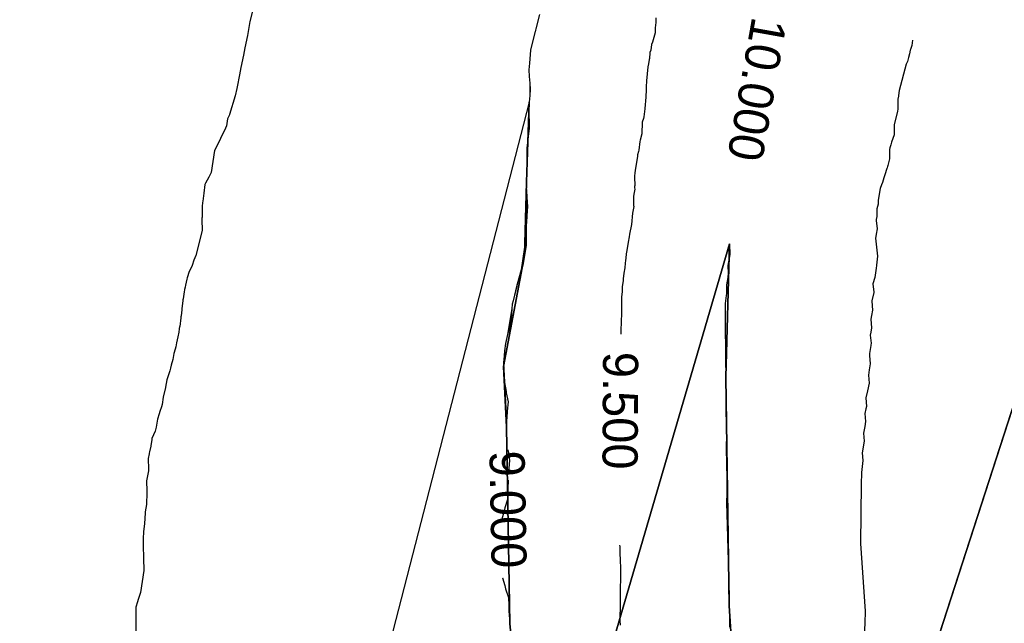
# Model space of a CAD drawing. Extents: x 158343 to 162498, y 431347 to 434500.
# Tile 106 of 248: x 159487 to 159538, y 433957 to 433988. Entities that reach past the tile are written whole.
import ezdxf

# ---------------------------------------------------------------- set-up
doc = ezdxf.new("R2010")
doc.units = 0
doc.header["$LTSCALE"] = 10
doc.header["$MEASUREMENT"] = 0
for name, color, linetype in [('000_arcering', 8, 'CONTINUOUS'), ('bestaand 009m', 8, 'CONTINUOUS'), ('bestaand 010m', 8, 'CONTINUOUS'), ('bestaand 011m', 8, 'CONTINUOUS'), ('def. con-hoogtelijn (index)', 8, 'CONTINUOUS'), ('nieuw009m', 8, 'CONTINUOUS'), ('nieuw010m', 8, 'CONTINUOUS'), ('nieuw011m', 8, 'CONTINUOUS')]:
    doc.layers.add(name, color=color, linetype=linetype)
doc.styles.add('Style-WORKING', font='WORKING.shx')

# ---------------------------------------------------------------- blocks, each defined once
blk = doc.blocks.new('bestaande hoogtelijnen')
at = {"layer": 'def. con-hoogtelijn (index)'}
for p, q in [((-168.492, -77.915), (-168.644, -78.51)), ((-168.492, -77.915), (-168.644, -78.51)), ((-153.815, -78.158), (-153.992, -78.884)), ((-153.815, -78.158), (-153.992, -78.884)), ((-153.815, -78.158), (-153.992, -78.884)), ((-168.644, -78.51), (-168.77, -79.231)), ((-168.644, -78.51), (-168.77, -79.231)), ((-147.863, -78.669), (-147.864, -78.707)), ((-147.863, -78.669), (-147.864, -78.707)), ((-147.851, -78.597), (-147.863, -78.669)), ((-147.851, -78.597), (-147.863, -78.669)), ((-147.85, -78.324), (-147.851, -78.597)), ((-147.85, -78.324), (-147.851, -78.597)), ((-154.033, -79.022), (-154.225, -79.748)), ((-154.033, -79.022), (-154.225, -79.748)), ((-154.033, -79.022), (-154.225, -79.748)), ((-153.992, -78.884), (-154.033, -79.022)), ((-153.992, -78.884), (-154.033, -79.022)), ((-153.992, -78.884), (-154.033, -79.022)), ((-154.023, -78.981), (-154.033, -79.022)), ((-154.023, -78.981), (-154.033, -79.022)), ((-154.023, -78.981), (-154.033, -79.022)), ((-154.017, -78.957), (-154.023, -78.981)), ((-154.017, -78.957), (-154.023, -78.981)), ((-154.017, -78.957), (-154.023, -78.981)), ((-153.992, -78.884), (-154.017, -78.957)), ((-153.992, -78.884), (-154.017, -78.957)), ((-153.992, -78.884), (-154.017, -78.957)), ((-147.883, -79.082), (-148.021, -79.57)), ((-147.883, -79.082), (-148.021, -79.57)), ((-147.881, -78.808), (-147.883, -79.082)), ((-147.881, -78.808), (-147.883, -79.082)), ((-147.864, -78.707), (-147.881, -78.808)), ((-147.864, -78.707), (-147.881, -78.808)), ((-168.77, -79.231), (-168.905, -79.856)), ((-168.77, -79.231), (-168.905, -79.856)), ((-148.021, -79.57), (-148.077, -79.692)), ((-148.021, -79.57), (-148.077, -79.692)), ((-134.713, -79.462), (-134.741, -79.732)), ((-134.713, -79.462), (-134.741, -79.732)), ((-168.905, -79.856), (-168.98, -80.231)), ((-168.905, -79.856), (-168.98, -80.231)), ((-154.274, -79.981), (-154.326, -80.647)), ((-154.274, -79.981), (-154.326, -80.647)), ((-154.274, -79.981), (-154.326, -80.647)), ((-154.225, -79.748), (-154.274, -79.981)), ((-154.225, -79.748), (-154.274, -79.981)), ((-154.225, -79.748), (-154.274, -79.981)), ((-148.16, -80.112), (-148.185, -80.396)), ((-148.16, -80.112), (-148.185, -80.396)), ((-148.159, -80.096), (-148.16, -80.112)), ((-148.159, -80.096), (-148.16, -80.112)), ((-148.102, -79.978), (-148.159, -80.096)), ((-148.102, -79.978), (-148.159, -80.096)), ((-148.077, -79.692), (-148.102, -79.978)), ((-148.077, -79.692), (-148.102, -79.978)), ((-134.867, -80.158), (-134.912, -80.349)), ((-134.867, -80.158), (-134.912, -80.349)), ((-134.819, -79.981), (-134.867, -80.158)), ((-134.819, -79.981), (-134.867, -80.158)), ((-134.812, -79.936), (-134.819, -79.981)), ((-134.812, -79.936), (-134.819, -79.981)), ((-134.741, -79.732), (-134.812, -79.936)), ((-134.741, -79.732), (-134.812, -79.936)), ((-168.98, -80.231), (-169.101, -80.856)), ((-168.98, -80.231), (-169.101, -80.856)), ((-154.326, -80.647), (-154.35, -80.981)), ((-154.326, -80.647), (-154.35, -80.981)), ((-154.326, -80.647), (-154.35, -80.981)), ((-148.228, -80.672), (-148.258, -80.834)), ((-148.228, -80.672), (-148.258, -80.834)), ((-148.196, -80.446), (-148.228, -80.672)), ((-148.196, -80.446), (-148.228, -80.672)), ((-148.185, -80.396), (-148.196, -80.446)), ((-148.185, -80.396), (-148.196, -80.446)), ((-134.962, -80.564), (-135.037, -80.691)), ((-134.962, -80.564), (-135.037, -80.691)), ((-134.946, -80.481), (-134.962, -80.564)), ((-134.946, -80.481), (-134.962, -80.564)), ((-134.912, -80.349), (-134.946, -80.481)), ((-134.912, -80.349), (-134.946, -80.481)), ((-169.101, -80.856), (-169.184, -81.231)), ((-169.101, -80.856), (-169.184, -81.231)), ((-154.35, -80.981), (-154.334, -81.323)), ((-154.35, -80.981), (-154.334, -81.323)), ((-154.35, -80.981), (-154.334, -81.323)), ((-148.258, -80.834), (-148.301, -81.193)), ((-148.258, -80.834), (-148.301, -81.193)), ((-135.037, -80.691), (-135.387, -82.041)), ((-135.037, -80.691), (-135.387, -82.041)), ((-169.184, -81.231), (-169.295, -81.856)), ((-169.184, -81.231), (-169.295, -81.856)), ((-154.334, -81.323), (-154.307, -81.666)), ((-154.334, -81.323), (-154.307, -81.666)), ((-154.334, -81.323), (-154.307, -81.666)), ((-154.307, -81.666), (-154.309, -82.298)), ((-154.307, -81.666), (-154.309, -82.298)), ((-154.307, -81.666), (-154.309, -82.298)), ((-154.307, -81.666), (-154.291, -81.981)), ((-154.307, -81.666), (-154.291, -81.981)), ((-154.307, -81.666), (-154.291, -81.981)), ((-148.339, -81.556), (-148.346, -81.828)), ((-148.339, -81.556), (-148.346, -81.828)), ((-148.338, -81.551), (-148.339, -81.556)), ((-148.338, -81.551), (-148.339, -81.556)), ((-148.301, -81.193), (-148.338, -81.551)), ((-148.301, -81.193), (-148.338, -81.551)), ((-169.313, -81.945), (-169.4, -82.32)), ((-169.313, -81.945), (-169.4, -82.32)), ((-169.295, -81.856), (-169.313, -81.945)), ((-169.295, -81.856), (-169.313, -81.945)), ((-154.291, -81.981), (-154.309, -82.298)), ((-154.291, -81.981), (-154.309, -82.298)), ((-154.291, -81.981), (-154.309, -82.298)), ((-148.352, -81.985), (-148.37, -82.381)), ((-148.352, -81.985), (-148.37, -82.381)), ((-148.346, -81.832), (-148.352, -81.985)), ((-148.346, -81.832), (-148.352, -81.985)), ((-148.346, -81.828), (-148.346, -81.832)), ((-148.346, -81.828), (-148.346, -81.832)), ((-135.387, -82.041), (-135.447, -82.436)), ((-135.387, -82.041), (-135.447, -82.436)), ((-169.4, -82.32), (-169.695, -83.275)), ((-169.4, -82.32), (-169.695, -83.275)), ((-154.336, -82.638), (-154.353, -82.981)), ((-154.336, -82.638), (-154.353, -82.981)), ((-154.336, -82.638), (-154.353, -82.981)), ((-154.309, -82.298), (-154.336, -82.638)), ((-154.309, -82.298), (-154.336, -82.638)), ((-154.309, -82.298), (-154.336, -82.638)), ((-148.37, -82.381), (-148.418, -82.967)), ((-148.37, -82.381), (-148.418, -82.967)), ((-135.455, -82.518), (-135.457, -82.978)), ((-135.455, -82.518), (-135.457, -82.978)), ((-135.453, -82.502), (-135.455, -82.518)), ((-135.453, -82.502), (-135.455, -82.518)), ((-135.451, -82.459), (-135.453, -82.502)), ((-135.451, -82.459), (-135.453, -82.502)), ((-135.447, -82.436), (-135.451, -82.459)), ((-135.447, -82.436), (-135.451, -82.459)), ((-154.353, -82.981), (-154.351, -83.341)), ((-154.353, -82.981), (-154.351, -83.341)), ((-154.353, -82.981), (-154.351, -83.341)), ((-148.419, -82.981), (-148.463, -83.396)), ((-148.419, -82.981), (-148.463, -83.396)), ((-148.418, -82.967), (-148.419, -82.981)), ((-148.418, -82.967), (-148.419, -82.981)), ((-135.473, -83.111), (-135.652, -83.782)), ((-135.473, -83.111), (-135.652, -83.782)), ((-135.457, -82.978), (-135.473, -83.111)), ((-135.457, -82.978), (-135.473, -83.111)), ((-169.786, -83.484), (-169.849, -83.856)), ((-169.786, -83.484), (-169.849, -83.856)), ((-169.695, -83.278), (-169.786, -83.484)), ((-169.695, -83.278), (-169.786, -83.484)), ((-169.695, -83.275), (-169.695, -83.278)), ((-169.695, -83.275), (-169.695, -83.278)), ((-154.347, -83.627), (-154.416, -84.557)), ((-154.347, -83.627), (-154.416, -84.557)), ((-154.347, -83.627), (-154.416, -84.557)), ((-154.351, -83.341), (-154.347, -83.627)), ((-154.351, -83.341), (-154.347, -83.627)), ((-154.351, -83.341), (-154.347, -83.627)), ((-154.347, -83.627), (-154.347, -83.627)), ((-154.347, -83.627), (-154.345, -83.981)), ((-154.347, -83.627), (-154.347, -83.627)), ((-154.347, -83.627), (-154.345, -83.981)), ((-154.347, -83.627), (-154.347, -83.627)), ((-154.347, -83.627), (-154.345, -83.981)), ((-148.546, -83.667), (-148.574, -84.252)), ((-148.546, -83.667), (-148.574, -84.252)), ((-148.487, -83.481), (-148.546, -83.667)), ((-148.487, -83.481), (-148.546, -83.667)), ((-148.463, -83.396), (-148.487, -83.481)), ((-148.463, -83.396), (-148.487, -83.481)), ((-169.953, -84.081), (-170.144, -84.481)), ((-169.953, -84.081), (-170.144, -84.481)), ((-169.849, -83.856), (-169.953, -84.081)), ((-169.849, -83.856), (-169.953, -84.081)), ((-154.345, -83.981), (-154.389, -84.379)), ((-154.345, -83.981), (-154.389, -84.379)), ((-154.345, -83.981), (-154.389, -84.379)), ((-135.653, -83.82), (-135.654, -84.302)), ((-135.653, -83.82), (-135.654, -84.302)), ((-135.652, -83.782), (-135.653, -83.82)), ((-135.652, -83.782), (-135.653, -83.82)), ((-170.154, -84.505), (-170.358, -84.926)), ((-170.154, -84.505), (-170.358, -84.926)), ((-170.144, -84.481), (-170.154, -84.505)), ((-170.144, -84.481), (-170.154, -84.505)), ((-154.416, -84.557), (-154.459, -84.981)), ((-154.416, -84.557), (-154.459, -84.981)), ((-154.416, -84.557), (-154.459, -84.981)), ((-154.389, -84.379), (-154.416, -84.557)), ((-154.389, -84.379), (-154.416, -84.557)), ((-154.389, -84.379), (-154.416, -84.557)), ((-148.667, -84.645), (-148.731, -85.096)), ((-148.667, -84.645), (-148.731, -85.096)), ((-148.66, -84.582), (-148.667, -84.645)), ((-148.66, -84.582), (-148.667, -84.645)), ((-148.574, -84.252), (-148.66, -84.582)), ((-148.574, -84.252), (-148.66, -84.582)), ((-135.779, -84.677), (-135.822, -84.828)), ((-135.779, -84.677), (-135.822, -84.828)), ((-135.654, -84.302), (-135.779, -84.677)), ((-135.654, -84.302), (-135.779, -84.677)), ((-170.453, -85.106), (-170.634, -86.231)), ((-170.453, -85.106), (-170.634, -86.231)), ((-170.358, -84.926), (-170.453, -85.106)), ((-170.358, -84.926), (-170.453, -85.106)), ((-154.459, -84.981), (-154.456, -85.981)), ((-154.459, -84.981), (-154.456, -85.981)), ((-154.459, -84.981), (-154.456, -85.981)), ((-148.744, -85.154), (-148.786, -85.327)), ((-148.744, -85.154), (-148.786, -85.327)), ((-148.731, -85.096), (-148.744, -85.154)), ((-148.731, -85.096), (-148.744, -85.154)), ((-135.869, -84.981), (-135.893, -85.063)), ((-135.869, -84.981), (-135.893, -85.063)), ((-135.893, -85.063), (-135.891, -85.532)), ((-135.893, -85.063), (-135.891, -85.532)), ((-135.822, -84.828), (-135.869, -84.981)), ((-135.822, -84.828), (-135.869, -84.981)), ((-148.818, -85.514), (-148.887, -86.01)), ((-148.818, -85.514), (-148.887, -86.01)), ((-148.796, -85.407), (-148.818, -85.514)), ((-148.796, -85.407), (-148.818, -85.514)), ((-148.794, -85.397), (-148.796, -85.407)), ((-148.794, -85.397), (-148.796, -85.407)), ((-148.793, -85.389), (-148.794, -85.397)), ((-148.793, -85.389), (-148.794, -85.397)), ((-148.786, -85.327), (-148.793, -85.389)), ((-148.786, -85.327), (-148.793, -85.389)), ((-135.891, -85.532), (-135.974, -85.872)), ((-135.891, -85.532), (-135.974, -85.872)), ((-170.634, -86.231), (-170.742, -86.472)), ((-170.634, -86.231), (-170.742, -86.472)), ((-154.456, -85.981), (-154.475, -86.465)), ((-154.456, -85.981), (-154.475, -86.465)), ((-154.456, -85.981), (-154.475, -86.465)), ((-148.887, -86.01), (-148.932, -86.257)), ((-148.887, -86.01), (-148.932, -86.257)), ((-136.015, -86.032), (-136.129, -86.355)), ((-136.015, -86.032), (-136.129, -86.355)), ((-136.009, -85.991), (-136.015, -86.032)), ((-136.009, -85.991), (-136.015, -86.032)), ((-135.993, -85.937), (-136.009, -85.991)), ((-135.993, -85.937), (-136.009, -85.991)), ((-135.974, -85.872), (-135.993, -85.937)), ((-135.974, -85.872), (-135.993, -85.937)), ((-170.742, -86.472), (-170.915, -86.789)), ((-170.742, -86.472), (-170.915, -86.789)), ((-154.476, -86.496), (-154.495, -86.981)), ((-154.476, -86.496), (-154.495, -86.981)), ((-154.476, -86.496), (-154.495, -86.981)), ((-154.475, -86.465), (-154.476, -86.496)), ((-154.475, -86.465), (-154.476, -86.496)), ((-154.475, -86.465), (-154.476, -86.496)), ((-148.94, -86.421), (-148.952, -86.483)), ((-148.94, -86.421), (-148.952, -86.483)), ((-148.952, -86.483), (-148.937, -86.91)), ((-148.952, -86.483), (-148.937, -86.91)), ((-148.932, -86.257), (-148.94, -86.421)), ((-148.932, -86.257), (-148.94, -86.421)), ((-136.174, -86.505), (-136.241, -86.751)), ((-136.174, -86.505), (-136.241, -86.751)), ((-136.129, -86.355), (-136.174, -86.505)), ((-136.129, -86.355), (-136.174, -86.505)), ((-170.95, -86.856), (-171.012, -87.303)), ((-170.95, -86.856), (-171.012, -87.303)), ((-170.915, -86.789), (-170.95, -86.856)), ((-170.915, -86.789), (-170.95, -86.856)), ((-154.495, -86.981), (-154.465, -87.455)), ((-154.495, -86.981), (-154.465, -87.455)), ((-154.495, -86.981), (-154.465, -87.455)), ((-148.935, -87.086), (-148.977, -87.354)), ((-148.935, -87.086), (-148.977, -87.354)), ((-148.937, -86.91), (-148.944, -86.952)), ((-148.937, -86.91), (-148.944, -86.952)), ((-148.944, -86.952), (-148.938, -87.023)), ((-148.944, -86.952), (-148.938, -87.023)), ((-148.938, -87.023), (-148.935, -87.086)), ((-148.938, -87.023), (-148.935, -87.086)), ((-136.357, -87.052), (-136.464, -87.661)), ((-136.357, -87.052), (-136.464, -87.661)), ((-136.289, -86.871), (-136.357, -87.052)), ((-136.289, -86.871), (-136.357, -87.052)), ((-136.241, -86.751), (-136.289, -86.871)), ((-136.241, -86.751), (-136.289, -86.871)), ((-171.054, -87.669), (-171.086, -87.949)), ((-171.054, -87.669), (-171.086, -87.949)), ((-171.045, -87.595), (-171.054, -87.669)), ((-171.045, -87.595), (-171.054, -87.669)), ((-171.042, -87.565), (-171.045, -87.595)), ((-171.042, -87.565), (-171.045, -87.595)), ((-171.012, -87.303), (-171.042, -87.565)), ((-171.012, -87.303), (-171.042, -87.565)), ((-154.465, -87.455), (-154.465, -87.455)), ((-154.465, -87.455), (-154.459, -87.514)), ((-154.465, -87.455), (-154.465, -87.455)), ((-154.465, -87.455), (-154.459, -87.514)), ((-154.465, -87.455), (-154.465, -87.455)), ((-154.465, -87.455), (-154.459, -87.514)), ((-154.465, -87.455), (-154.465, -88.508)), ((-154.465, -87.455), (-154.465, -88.508)), ((-154.465, -87.455), (-154.465, -88.508)), ((-154.459, -87.514), (-154.427, -87.981)), ((-154.459, -87.514), (-154.427, -87.981)), ((-154.459, -87.514), (-154.427, -87.981)), ((-148.977, -87.354), (-148.995, -87.459)), ((-148.977, -87.354), (-148.995, -87.459)), ((-148.995, -87.459), (-148.99, -87.923)), ((-148.995, -87.459), (-148.99, -87.923)), ((-136.469, -87.683), (-136.473, -87.852)), ((-136.469, -87.683), (-136.473, -87.852)), ((-136.464, -87.661), (-136.469, -87.683)), ((-136.464, -87.661), (-136.469, -87.683)), ((-171.086, -87.949), (-171.094, -88.52)), ((-171.086, -87.949), (-171.094, -88.52)), ((-154.427, -87.981), (-154.459, -88.449)), ((-154.427, -87.981), (-154.459, -88.449)), ((-154.427, -87.981), (-154.459, -88.449)), ((-148.988, -87.981), (-149.056, -88.31)), ((-148.988, -87.981), (-149.056, -88.31)), ((-148.99, -87.923), (-148.988, -87.981)), ((-148.99, -87.923), (-148.988, -87.981)), ((-136.473, -87.852), (-136.538, -88.101)), ((-136.473, -87.852), (-136.538, -88.101)), ((-136.538, -88.101), (-136.531, -88.482)), ((-136.538, -88.101), (-136.531, -88.482)), ((-171.104, -88.628), (-171.106, -88.639)), ((-171.104, -88.628), (-171.106, -88.639)), ((-171.106, -88.639), (-171.095, -89.209)), ((-171.106, -88.639), (-171.095, -89.209)), ((-171.103, -88.599), (-171.104, -88.606)), ((-171.103, -88.599), (-171.104, -88.606)), ((-171.104, -88.606), (-171.104, -88.628)), ((-171.104, -88.606), (-171.104, -88.628)), ((-171.101, -88.576), (-171.103, -88.599)), ((-171.101, -88.576), (-171.103, -88.599)), ((-171.094, -88.52), (-171.101, -88.576)), ((-171.094, -88.52), (-171.101, -88.576)), ((-154.465, -88.508), (-154.496, -88.981)), ((-154.465, -88.508), (-154.496, -88.981)), ((-154.465, -88.508), (-154.496, -88.981)), ((-154.459, -88.449), (-154.465, -88.508)), ((-154.459, -88.449), (-154.465, -88.508)), ((-154.459, -88.449), (-154.465, -88.508)), ((-149.056, -88.31), (-149.108, -88.895)), ((-149.056, -88.31), (-149.108, -88.895)), ((-136.531, -88.482), (-136.563, -88.636)), ((-136.531, -88.482), (-136.563, -88.636)), ((-136.563, -88.636), (-136.561, -88.692)), ((-136.563, -88.636), (-136.561, -88.692)), ((-136.561, -88.692), (-136.521, -89.124)), ((-136.561, -88.692), (-136.521, -89.124)), ((-171.095, -89.209), (-171.41, -90.492)), ((-171.095, -89.209), (-171.41, -90.492)), ((-154.496, -88.981), (-154.496, -89.477)), ((-154.496, -88.981), (-154.496, -89.477)), ((-154.496, -88.981), (-154.496, -89.477)), ((-149.108, -88.895), (-149.204, -89.397)), ((-149.108, -88.895), (-149.204, -89.397)), ((-136.521, -89.124), (-136.571, -89.4)), ((-136.521, -89.124), (-136.571, -89.4)), ((-154.497, -89.486), (-154.753, -91.22)), ((-154.497, -89.486), (-154.753, -91.22)), ((-154.497, -89.486), (-154.753, -91.22)), ((-154.496, -89.477), (-154.497, -89.486)), ((-154.496, -89.477), (-154.497, -89.486)), ((-154.496, -89.477), (-154.497, -89.486)), ((-154.497, -89.486), (-154.497, -89.981)), ((-154.497, -89.486), (-154.497, -89.981)), ((-154.497, -89.486), (-154.497, -89.981)), ((-149.228, -89.53), (-149.271, -89.806)), ((-149.228, -89.53), (-149.271, -89.806)), ((-149.204, -89.397), (-149.228, -89.53)), ((-149.204, -89.397), (-149.228, -89.53)), ((-136.591, -89.519), (-136.603, -89.592)), ((-136.591, -89.519), (-136.603, -89.592)), ((-136.603, -89.592), (-136.497, -90.516)), ((-136.603, -89.592), (-136.497, -90.516)), ((-136.571, -89.4), (-136.592, -89.506)), ((-136.571, -89.4), (-136.592, -89.506)), ((-136.592, -89.506), (-136.591, -89.519)), ((-136.592, -89.506), (-136.591, -89.519)), ((-154.497, -89.981), (-154.658, -90.981)), ((-154.497, -89.981), (-154.658, -90.981)), ((-154.497, -89.981), (-154.658, -90.981)), ((-149.343, -90.222), (-149.378, -90.397)), ((-149.343, -90.222), (-149.378, -90.397)), ((-149.271, -89.806), (-149.343, -90.222)), ((-149.271, -89.806), (-149.343, -90.222)), ((-144.073, -89.881), (-144.06, -90.426)), ((-144.073, -89.881), (-144.06, -90.426)), ((-144.073, -89.881), (-144.06, -90.426)), ((-171.521, -90.724), (-171.595, -91.003)), ((-171.521, -90.724), (-171.595, -91.003)), ((-171.41, -90.492), (-171.521, -90.724)), ((-171.41, -90.492), (-171.521, -90.724)), ((-149.404, -90.745), (-149.426, -90.883)), ((-149.404, -90.745), (-149.426, -90.883)), ((-149.394, -90.623), (-149.404, -90.745)), ((-149.394, -90.623), (-149.404, -90.745)), ((-149.378, -90.397), (-149.394, -90.623)), ((-149.378, -90.397), (-149.394, -90.623)), ((-144.06, -90.426), (-144.159, -90.992)), ((-144.06, -90.426), (-144.159, -90.992)), ((-144.06, -90.426), (-144.159, -90.992)), ((-136.497, -90.516), (-136.554, -90.975)), ((-136.497, -90.516), (-136.554, -90.975)), ((-171.595, -91.003), (-171.781, -91.349)), ((-171.595, -91.003), (-171.781, -91.349)), ((-154.753, -91.22), (-154.957, -91.947)), ((-154.753, -91.22), (-154.957, -91.947)), ((-154.753, -91.22), (-154.957, -91.947)), ((-154.658, -90.981), (-154.753, -91.22)), ((-154.658, -90.981), (-154.753, -91.22)), ((-154.658, -90.981), (-154.753, -91.22)), ((-149.442, -91.12), (-149.488, -91.397)), ((-149.442, -91.12), (-149.488, -91.397)), ((-149.426, -90.883), (-149.442, -91.12)), ((-149.426, -90.883), (-149.442, -91.12)), ((-144.159, -90.992), (-144.141, -91.401)), ((-144.159, -90.992), (-144.141, -91.401)), ((-144.159, -90.992), (-144.141, -91.401)), ((-136.572, -91.134), (-136.64, -91.612)), ((-136.572, -91.134), (-136.64, -91.612)), ((-136.559, -91.005), (-136.572, -91.134)), ((-136.559, -91.005), (-136.572, -91.134)), ((-136.557, -90.992), (-136.559, -91.005)), ((-136.557, -90.992), (-136.559, -91.005)), ((-136.554, -90.975), (-136.557, -90.992)), ((-136.554, -90.975), (-136.557, -90.992)), ((-171.878, -91.698), (-171.915, -91.856)), ((-171.878, -91.698), (-171.915, -91.856)), ((-171.859, -91.62), (-171.878, -91.698)), ((-171.859, -91.62), (-171.878, -91.698)), ((-171.834, -91.574), (-171.859, -91.62)), ((-171.834, -91.574), (-171.859, -91.62)), ((-171.781, -91.349), (-171.834, -91.574)), ((-171.781, -91.349), (-171.834, -91.574)), ((-149.534, -91.774), (-149.572, -92.063)), ((-149.534, -91.774), (-149.572, -92.063)), ((-149.524, -91.693), (-149.534, -91.774)), ((-149.524, -91.693), (-149.534, -91.774)), ((-149.523, -91.685), (-149.524, -91.693)), ((-149.523, -91.685), (-149.524, -91.693)), ((-149.488, -91.397), (-149.523, -91.685)), ((-149.488, -91.397), (-149.523, -91.685)), ((-144.17, -91.605), (-144.233, -91.981)), ((-144.17, -91.605), (-144.233, -91.981)), ((-144.17, -91.605), (-144.233, -91.981)), ((-144.141, -91.401), (-144.171, -91.588)), ((-144.141, -91.401), (-144.171, -91.588)), ((-144.141, -91.401), (-144.171, -91.588)), ((-144.171, -91.588), (-144.17, -91.605)), ((-144.171, -91.588), (-144.17, -91.605)), ((-144.171, -91.588), (-144.17, -91.605)), ((-136.64, -91.612), (-136.733, -91.932)), ((-136.64, -91.612), (-136.733, -91.932)), ((-171.994, -92.25), (-172.009, -92.339)), ((-171.994, -92.25), (-172.009, -92.339)), ((-171.99, -92.231), (-171.994, -92.25)), ((-171.99, -92.231), (-171.994, -92.25)), ((-171.964, -92.1), (-171.99, -92.231)), ((-171.964, -92.1), (-171.99, -92.231)), ((-171.946, -92.005), (-171.964, -92.1)), ((-171.946, -92.005), (-171.964, -92.1)), ((-171.915, -91.856), (-171.946, -92.005)), ((-171.915, -91.856), (-171.946, -92.005)), ((-154.973, -92), (-155.167, -92.806)), ((-154.973, -92), (-155.167, -92.806)), ((-154.973, -92), (-155.167, -92.806)), ((-154.992, -92.117), (-155.167, -92.806)), ((-154.992, -92.117), (-155.167, -92.806)), ((-154.992, -92.117), (-155.167, -92.806)), ((-154.957, -91.947), (-154.992, -92.117)), ((-154.957, -91.947), (-154.992, -92.117)), ((-154.957, -91.947), (-154.992, -92.117)), ((-154.969, -91.981), (-154.973, -92)), ((-154.969, -91.981), (-154.973, -92)), ((-154.969, -91.981), (-154.973, -92)), ((-154.957, -91.947), (-154.969, -91.981)), ((-154.957, -91.947), (-154.969, -91.981)), ((-154.957, -91.947), (-154.969, -91.981)), ((-154.957, -91.947), (-154.957, -91.947)), ((-154.957, -91.947), (-154.957, -91.947)), ((-154.957, -91.947), (-154.957, -91.947)), ((-149.572, -92.063), (-149.57, -92.322)), ((-149.572, -92.063), (-149.57, -92.322)), ((-144.233, -91.981), (-144.229, -92.428)), ((-144.233, -91.981), (-144.229, -92.428)), ((-144.233, -91.981), (-144.229, -92.428)), ((-136.733, -91.932), (-136.682, -92.358)), ((-136.733, -91.932), (-136.682, -92.358)), ((-172.078, -92.79), (-172.127, -93.222)), ((-172.078, -92.79), (-172.127, -93.222)), ((-172.072, -92.751), (-172.078, -92.79)), ((-172.072, -92.751), (-172.078, -92.79)), ((-172.063, -92.697), (-172.072, -92.751)), ((-172.063, -92.697), (-172.072, -92.751)), ((-172.028, -92.465), (-172.063, -92.697)), ((-172.028, -92.465), (-172.063, -92.697)), ((-172.009, -92.339), (-172.028, -92.465)), ((-172.009, -92.339), (-172.028, -92.465)), ((-149.613, -92.683), (-149.618, -92.721)), ((-149.613, -92.683), (-149.618, -92.721)), ((-149.618, -92.721), (-149.616, -92.981)), ((-149.618, -92.721), (-149.616, -92.981)), ((-149.57, -92.322), (-149.614, -92.619)), ((-149.57, -92.322), (-149.614, -92.619)), ((-149.614, -92.619), (-149.613, -92.683)), ((-149.614, -92.619), (-149.613, -92.683)), ((-144.244, -92.538), (-144.303, -92.939)), ((-144.244, -92.538), (-144.303, -92.939)), ((-144.244, -92.538), (-144.303, -92.939)), ((-144.229, -92.428), (-144.244, -92.538)), ((-144.229, -92.428), (-144.244, -92.538)), ((-144.229, -92.428), (-144.244, -92.538)), ((-136.68, -92.375), (-136.783, -92.806)), ((-136.68, -92.375), (-136.783, -92.806)), ((-136.682, -92.358), (-136.68, -92.375)), ((-136.682, -92.358), (-136.68, -92.375)), ((-172.134, -93.27), (-172.173, -93.566)), ((-172.134, -93.27), (-172.173, -93.566)), ((-172.127, -93.222), (-172.134, -93.27)), ((-172.127, -93.222), (-172.134, -93.27)), ((-155.229, -93.218), (-155.45, -94.523)), ((-155.229, -93.218), (-155.45, -94.523)), ((-155.229, -93.218), (-155.45, -94.523)), ((-155.229, -93.218), (-155.271, -93.702)), ((-155.229, -93.218), (-155.271, -93.702)), ((-155.229, -93.218), (-155.271, -93.702)), ((-155.204, -92.981), (-155.229, -93.218)), ((-155.204, -92.981), (-155.229, -93.218)), ((-155.204, -92.981), (-155.229, -93.218)), ((-155.229, -93.218), (-155.229, -93.218)), ((-155.229, -93.218), (-155.229, -93.218)), ((-155.229, -93.218), (-155.229, -93.218)), ((-155.167, -92.806), (-155.204, -92.981)), ((-155.167, -92.806), (-155.204, -92.981)), ((-155.167, -92.806), (-155.204, -92.981)), ((-149.616, -93.013), (-149.62, -93.37)), ((-149.616, -93.013), (-149.62, -93.37)), ((-149.616, -92.981), (-149.616, -93.013)), ((-149.616, -92.981), (-149.616, -93.013)), ((-144.303, -92.939), (-144.31, -93.032)), ((-144.303, -92.939), (-144.31, -93.032)), ((-144.303, -92.939), (-144.31, -93.032)), ((-144.31, -93.032), (-144.299, -93.471)), ((-144.31, -93.032), (-144.299, -93.471)), ((-144.31, -93.032), (-144.299, -93.471)), ((-136.75, -93.278), (-136.813, -93.553)), ((-136.75, -93.278), (-136.813, -93.553)), ((-136.783, -92.806), (-136.788, -92.824)), ((-136.783, -92.806), (-136.788, -92.824)), ((-136.788, -92.824), (-136.75, -93.278)), ((-136.788, -92.824), (-136.75, -93.278)), ((-172.188, -93.672), (-172.241, -94.113)), ((-172.188, -93.672), (-172.241, -94.113)), ((-172.182, -93.631), (-172.188, -93.672)), ((-172.182, -93.631), (-172.188, -93.672)), ((-172.173, -93.566), (-172.182, -93.631)), ((-172.173, -93.566), (-172.182, -93.631)), ((-155.271, -93.702), (-155.301, -93.981)), ((-155.271, -93.702), (-155.301, -93.981)), ((-155.271, -93.702), (-155.301, -93.981)), ((-149.62, -93.37), (-149.631, -93.953)), ((-149.62, -93.37), (-149.631, -93.953)), ((-144.299, -93.471), (-144.304, -93.95)), ((-144.299, -93.471), (-144.304, -93.95)), ((-144.299, -93.471), (-144.304, -93.95)), ((-136.813, -93.553), (-136.849, -93.743)), ((-136.813, -93.553), (-136.849, -93.743)), ((-136.849, -93.743), (-136.807, -94.179)), ((-136.849, -93.743), (-136.807, -94.179)), ((-172.261, -94.239), (-172.293, -94.408)), ((-172.261, -94.239), (-172.293, -94.408)), ((-172.243, -94.121), (-172.261, -94.239)), ((-172.243, -94.121), (-172.261, -94.239)), ((-172.241, -94.113), (-172.243, -94.121)), ((-172.241, -94.113), (-172.243, -94.121)), ((-155.301, -93.981), (-155.413, -94.402)), ((-155.301, -93.981), (-155.413, -94.402)), ((-155.301, -93.981), (-155.413, -94.402)), ((-149.631, -93.981), (-149.649, -94.215)), ((-149.631, -93.981), (-149.649, -94.215)), ((-149.649, -94.215), (-149.648, -94.514)), ((-149.649, -94.215), (-149.648, -94.514)), ((-149.631, -93.953), (-149.631, -93.981)), ((-149.631, -93.953), (-149.631, -93.981)), ((-144.304, -93.95), (-144.305, -93.987)), ((-144.304, -93.95), (-144.305, -93.987)), ((-144.304, -93.95), (-144.305, -93.987)), ((-144.305, -93.987), (-144.304, -94.547)), ((-144.305, -93.987), (-144.304, -94.547)), ((-144.305, -93.987), (-144.304, -94.547)), ((-136.807, -94.179), (-136.846, -94.404)), ((-136.807, -94.179), (-136.846, -94.404)), ((-172.337, -94.652), (-172.402, -94.946)), ((-172.337, -94.652), (-172.402, -94.946)), ((-172.293, -94.408), (-172.337, -94.652)), ((-172.293, -94.408), (-172.337, -94.652)), ((-155.45, -94.523), (-155.558, -94.981)), ((-155.45, -94.523), (-155.558, -94.981)), ((-155.45, -94.523), (-155.558, -94.981)), ((-155.413, -94.402), (-155.45, -94.523)), ((-155.413, -94.402), (-155.45, -94.523)), ((-155.413, -94.402), (-155.45, -94.523)), ((-144.304, -94.547), (-144.288, -94.971)), ((-144.304, -94.547), (-144.288, -94.971)), ((-144.304, -94.547), (-144.288, -94.971)), ((-136.846, -94.404), (-136.875, -94.557)), ((-136.846, -94.404), (-136.875, -94.557)), ((-136.875, -94.557), (-136.831, -94.972)), ((-136.875, -94.557), (-136.831, -94.972)), ((-172.445, -95.158), (-172.52, -95.454)), ((-172.445, -95.158), (-172.52, -95.454)), ((-172.402, -94.946), (-172.445, -95.158)), ((-172.402, -94.946), (-172.445, -95.158)), ((-155.558, -94.981), (-155.602, -95.371)), ((-155.558, -94.981), (-155.602, -95.371)), ((-155.558, -94.981), (-155.602, -95.371)), ((-144.288, -94.971), (-144.288, -94.981)), ((-144.288, -94.971), (-144.288, -94.981)), ((-144.288, -94.971), (-144.288, -94.981)), ((-144.288, -94.981), (-144.279, -95.433)), ((-144.288, -94.981), (-144.279, -95.433)), ((-144.288, -94.981), (-144.279, -95.433)), ((-136.847, -95.09), (-136.904, -95.504)), ((-136.847, -95.09), (-136.904, -95.504)), ((-136.831, -94.972), (-136.848, -95.081)), ((-136.831, -94.972), (-136.848, -95.081)), ((-136.848, -95.081), (-136.847, -95.09)), ((-136.848, -95.081), (-136.847, -95.09)), ((-172.596, -95.812), (-172.67, -96.095)), ((-172.596, -95.812), (-172.67, -96.095)), ((-172.533, -95.5), (-172.596, -95.812)), ((-172.533, -95.5), (-172.596, -95.812)), ((-172.52, -95.454), (-172.533, -95.5)), ((-172.52, -95.454), (-172.533, -95.5)), ((-155.623, -95.612), (-155.662, -95.981)), ((-155.623, -95.612), (-155.662, -95.981)), ((-155.623, -95.612), (-155.662, -95.981)), ((-155.602, -95.371), (-155.623, -95.612)), ((-155.602, -95.371), (-155.623, -95.612)), ((-155.602, -95.371), (-155.623, -95.612)), ((-144.279, -95.433), (-144.286, -96.016)), ((-144.279, -95.433), (-144.286, -96.016)), ((-144.279, -95.433), (-144.286, -96.016)), ((-136.904, -95.504), (-136.917, -95.595)), ((-136.904, -95.504), (-136.917, -95.595)), ((-136.917, -95.595), (-136.88, -96.026)), ((-136.917, -95.595), (-136.88, -96.026)), ((-172.717, -96.256), (-172.744, -96.392)), ((-172.717, -96.256), (-172.744, -96.392)), ((-172.67, -96.095), (-172.717, -96.256)), ((-172.67, -96.095), (-172.717, -96.256)), ((-155.662, -95.981), (-155.639, -96.334)), ((-155.662, -95.981), (-155.639, -96.334)), ((-155.662, -95.981), (-155.639, -96.334)), ((-144.286, -96.016), (-144.271, -96.448)), ((-144.286, -96.016), (-144.271, -96.448)), ((-144.286, -96.016), (-144.271, -96.448)), ((-136.88, -96.026), (-136.919, -96.341)), ((-136.88, -96.026), (-136.919, -96.341)), ((-172.744, -96.392), (-172.897, -96.849)), ((-172.744, -96.392), (-172.897, -96.849)), ((-155.639, -96.334), (-155.626, -96.615)), ((-155.639, -96.334), (-155.626, -96.615)), ((-155.639, -96.334), (-155.626, -96.615)), ((-155.626, -96.615), (-155.601, -96.981)), ((-155.626, -96.615), (-155.601, -96.981)), ((-155.626, -96.615), (-155.601, -96.981)), ((-144.271, -96.448), (-144.282, -96.972)), ((-144.271, -96.448), (-144.282, -96.972)), ((-144.271, -96.448), (-144.282, -96.972)), ((-136.919, -96.341), (-136.96, -96.609)), ((-136.919, -96.341), (-136.96, -96.609)), ((-136.96, -96.609), (-136.921, -97.014)), ((-136.96, -96.609), (-136.921, -97.014)), ((-172.968, -97.248), (-173.09, -97.734)), ((-172.968, -97.248), (-173.09, -97.734)), ((-172.963, -97.231), (-172.968, -97.248)), ((-172.963, -97.231), (-172.968, -97.248)), ((-172.899, -96.856), (-172.963, -97.231)), ((-172.899, -96.856), (-172.963, -97.231)), ((-172.897, -96.849), (-172.899, -96.856)), ((-172.897, -96.849), (-172.899, -96.856)), ((-155.601, -96.981), (-155.601, -96.981)), ((-155.601, -96.981), (-155.522, -97.451)), ((-155.601, -96.981), (-155.601, -96.981)), ((-155.601, -96.981), (-155.522, -97.451)), ((-155.601, -96.981), (-155.601, -96.981)), ((-155.601, -96.981), (-155.522, -97.451)), ((-155.601, -96.981), (-155.505, -98.981)), ((-155.601, -96.981), (-155.505, -98.981)), ((-155.601, -96.981), (-155.505, -98.981)), ((-144.282, -96.972), (-144.272, -97.436)), ((-144.282, -96.972), (-144.272, -97.436)), ((-144.282, -96.972), (-144.272, -97.436)), ((-136.921, -97.014), (-137.02, -97.419)), ((-136.921, -97.014), (-137.02, -97.419)), ((-173.09, -97.734), (-173.145, -98.109)), ((-173.09, -97.734), (-173.145, -98.109)), ((-155.522, -97.451), (-155.515, -97.505)), ((-155.522, -97.451), (-155.515, -97.505)), ((-155.522, -97.451), (-155.515, -97.505)), ((-155.515, -97.505), (-155.425, -97.981)), ((-155.515, -97.505), (-155.425, -97.981)), ((-155.515, -97.505), (-155.425, -97.981)), ((-144.272, -97.436), (-144.261, -98.537)), ((-144.272, -97.436), (-144.261, -98.537)), ((-144.272, -97.436), (-144.261, -98.537)), ((-137.02, -97.419), (-137.097, -97.776)), ((-137.02, -97.419), (-137.097, -97.776)), ((-137.097, -97.776), (-137.063, -98.205)), ((-137.097, -97.776), (-137.063, -98.205)), ((-173.181, -98.231), (-173.256, -98.464)), ((-173.181, -98.231), (-173.256, -98.464)), ((-173.145, -98.109), (-173.181, -98.231)), ((-173.145, -98.109), (-173.181, -98.231)), ((-155.425, -97.981), (-155.463, -98.453)), ((-155.425, -97.981), (-155.463, -98.453)), ((-155.425, -97.981), (-155.463, -98.453)), ((-137.092, -98.331), (-137.143, -98.578)), ((-137.092, -98.331), (-137.143, -98.578)), ((-137.063, -98.205), (-137.092, -98.331)), ((-137.063, -98.205), (-137.092, -98.331)), ((-173.292, -98.587), (-173.385, -98.856)), ((-173.292, -98.587), (-173.385, -98.856)), ((-173.256, -98.464), (-173.292, -98.587)), ((-173.256, -98.464), (-173.292, -98.587)), ((-155.47, -98.504), (-155.505, -98.981)), ((-155.47, -98.504), (-155.505, -98.981)), ((-155.47, -98.504), (-155.505, -98.981)), ((-155.463, -98.453), (-155.47, -98.504)), ((-155.463, -98.453), (-155.47, -98.504)), ((-155.463, -98.453), (-155.47, -98.504)), ((-144.261, -98.537), (-144.246, -98.981)), ((-144.261, -98.537), (-144.246, -98.981)), ((-144.261, -98.537), (-144.246, -98.981)), ((-137.143, -98.578), (-137.109, -98.981)), ((-137.143, -98.578), (-137.109, -98.981)), ((-173.44, -99.271), (-173.504, -99.469)), ((-173.44, -99.271), (-173.504, -99.469)), ((-173.385, -98.856), (-173.44, -99.271)), ((-173.385, -98.856), (-173.44, -99.271)), ((-155.505, -98.981), (-155.494, -99.572)), ((-155.505, -98.981), (-155.494, -99.572)), ((-155.505, -98.981), (-155.494, -99.572)), ((-144.246, -98.981), (-144.236, -99.44)), ((-144.246, -98.981), (-144.236, -99.44)), ((-144.246, -98.981), (-144.236, -99.44)), ((-137.155, -99.23), (-137.218, -99.578)), ((-137.155, -99.23), (-137.218, -99.578)), ((-137.109, -98.981), (-137.155, -99.23)), ((-137.109, -98.981), (-137.155, -99.23)), ((-173.504, -99.469), (-173.66, -99.853)), ((-173.504, -99.469), (-173.66, -99.853)), ((-144.236, -99.44), (-144.248, -100.531)), ((-144.236, -99.44), (-144.248, -100.531)), ((-144.236, -99.44), (-144.248, -100.531)), ((-137.218, -99.578), (-137.188, -99.985)), ((-137.218, -99.578), (-137.188, -99.985)), ((-173.721, -100.237), (-173.785, -100.536)), ((-173.721, -100.237), (-173.785, -100.536)), ((-173.72, -100.231), (-173.721, -100.237)), ((-173.72, -100.231), (-173.721, -100.237)), ((-173.676, -99.896), (-173.72, -100.231)), ((-173.676, -99.896), (-173.72, -100.231)), ((-173.66, -99.853), (-173.676, -99.896)), ((-173.66, -99.853), (-173.676, -99.896)), ((-137.188, -99.985), (-137.281, -100.587)), ((-137.188, -99.985), (-137.281, -100.587)), ((-173.8, -100.633), (-173.851, -100.872)), ((-173.8, -100.633), (-173.851, -100.872)), ((-173.799, -100.606), (-173.8, -100.633)), ((-173.799, -100.606), (-173.8, -100.633)), ((-173.785, -100.536), (-173.799, -100.606)), ((-173.785, -100.536), (-173.799, -100.606)), ((-155.433, -100.423), (-155.433, -100.423)), ((-155.433, -100.423), (-155.408, -100.565)), ((-155.433, -100.423), (-155.433, -100.423)), ((-155.433, -100.423), (-155.408, -100.565)), ((-155.433, -100.423), (-155.433, -100.423)), ((-155.433, -100.423), (-155.408, -100.565)), ((-155.408, -100.565), (-155.352, -100.981)), ((-155.408, -100.565), (-155.352, -100.981)), ((-155.408, -100.565), (-155.352, -100.981)), ((-144.248, -100.531), (-144.233, -100.975)), ((-144.248, -100.531), (-144.233, -100.975)), ((-144.248, -100.531), (-144.233, -100.975)), ((-137.281, -100.587), (-137.25, -100.976)), ((-137.281, -100.587), (-137.25, -100.976)), ((-173.851, -100.872), (-173.836, -101.428)), ((-173.851, -100.872), (-173.836, -101.428)), ((-155.375, -101.364), (-155.392, -101.582)), ((-155.375, -101.364), (-155.392, -101.582)), ((-155.375, -101.364), (-155.392, -101.582)), ((-155.352, -100.981), (-155.375, -101.364)), ((-155.352, -100.981), (-155.375, -101.364)), ((-155.352, -100.981), (-155.375, -101.364)), ((-144.233, -100.975), (-144.219, -102.062)), ((-144.233, -100.975), (-144.219, -102.062)), ((-144.233, -100.975), (-144.219, -102.062)), ((-137.25, -100.976), (-137.324, -101.583)), ((-137.25, -100.976), (-137.324, -101.583)), ((-173.836, -101.512), (-173.94, -102.023)), ((-173.836, -101.512), (-173.94, -102.023)), ((-173.836, -101.428), (-173.836, -101.47)), ((-173.836, -101.428), (-173.836, -101.47)), ((-173.836, -101.47), (-173.836, -101.512)), ((-173.836, -101.47), (-173.836, -101.512)), ((-137.324, -101.604), (-137.34, -102.184)), ((-137.324, -101.604), (-137.34, -102.184)), ((-137.324, -101.583), (-137.324, -101.604)), ((-137.324, -101.583), (-137.324, -101.604)), ((-173.94, -102.023), (-173.923, -102.548)), ((-173.94, -102.023), (-173.923, -102.548)), ((-155.415, -101.981), (-155.43, -102.42)), ((-155.415, -101.981), (-155.43, -102.42)), ((-155.415, -101.981), (-155.43, -102.42)), ((-155.415, -101.981), (-155.415, -101.981)), ((-155.415, -101.981), (-155.415, -101.981)), ((-155.415, -101.981), (-155.415, -101.981)), ((-144.219, -102.062), (-144.222, -102.626)), ((-144.219, -102.062), (-144.222, -102.626)), ((-144.219, -102.062), (-144.222, -102.626)), ((-137.34, -102.19), (-137.363, -105.224)), ((-137.34, -102.19), (-137.363, -105.224)), ((-137.34, -102.184), (-137.34, -102.19)), ((-137.34, -102.184), (-137.34, -102.19)), ((-173.922, -102.606), (-173.937, -103.231)), ((-173.922, -102.606), (-173.937, -103.231)), ((-173.923, -102.548), (-173.922, -102.606)), ((-173.923, -102.548), (-173.922, -102.606)), ((-155.43, -102.543), (-155.447, -102.981)), ((-155.43, -102.543), (-155.447, -102.981)), ((-155.43, -102.543), (-155.447, -102.981)), ((-155.43, -102.42), (-155.43, -102.543)), ((-155.43, -102.42), (-155.43, -102.543)), ((-155.43, -102.42), (-155.43, -102.543)), ((-144.222, -102.626), (-144.23, -103.147)), ((-144.222, -102.626), (-144.23, -103.147)), ((-144.222, -102.626), (-144.23, -103.147)), ((-173.937, -103.231), (-174.007, -103.606)), ((-173.937, -103.231), (-174.007, -103.606)), ((-155.447, -102.981), (-155.58, -103.393)), ((-155.447, -102.981), (-155.58, -103.393)), ((-155.447, -102.981), (-155.58, -103.393)), ((-144.23, -103.147), (-144.225, -103.707)), ((-144.23, -103.147), (-144.225, -103.707)), ((-144.23, -103.147), (-144.225, -103.707)), ((-174.009, -103.649), (-174.043, -104.223)), ((-174.009, -103.649), (-174.043, -104.223)), ((-174.007, -103.606), (-174.009, -103.649)), ((-174.007, -103.606), (-174.009, -103.649)), ((-155.635, -103.624), (-155.736, -103.981)), ((-155.635, -103.624), (-155.736, -103.981)), ((-155.635, -103.624), (-155.736, -103.981)), ((-155.58, -103.393), (-155.635, -103.624)), ((-155.58, -103.393), (-155.635, -103.624)), ((-155.58, -103.393), (-155.635, -103.624)), ((-144.225, -103.707), (-144.099, -107.917)), ((-144.225, -103.707), (-144.099, -107.917)), ((-144.225, -103.707), (-144.099, -107.917)), ((-174.043, -104.223), (-174.102, -104.604)), ((-174.043, -104.223), (-174.102, -104.604)), ((-174.102, -104.613), (-174.115, -104.981)), ((-174.102, -104.613), (-174.115, -104.981)), ((-174.102, -104.604), (-174.102, -104.613)), ((-174.102, -104.604), (-174.102, -104.613)), ((-174.114, -104.99), (-174.117, -105.365)), ((-174.114, -104.99), (-174.117, -105.365)), ((-174.117, -105.365), (-174.087, -105.943)), ((-174.117, -105.365), (-174.087, -105.943)), ((-174.115, -104.981), (-174.114, -104.99)), ((-174.115, -104.981), (-174.114, -104.99)), ((-149.709, -105.314), (-149.704, -105.375)), ((-149.709, -105.314), (-149.704, -105.375)), ((-149.704, -105.375), (-149.7, -105.807)), ((-149.704, -105.375), (-149.7, -105.807)), ((-137.363, -105.224), (-137.128, -108.691)), ((-137.363, -105.224), (-137.128, -108.691)), ((-149.7, -105.807), (-149.687, -105.995)), ((-149.7, -105.807), (-149.687, -105.995)), ((-174.087, -105.943), (-174.086, -105.981)), ((-174.087, -105.943), (-174.086, -105.981)), ((-174.086, -105.981), (-174.082, -106.606)), ((-174.086, -105.981), (-174.082, -106.606)), ((-149.687, -105.995), (-149.67, -106.577)), ((-149.687, -105.995), (-149.67, -106.577)), ((-174.082, -106.606), (-174.252, -107.729)), ((-174.082, -106.606), (-174.252, -107.729)), ((-149.67, -106.577), (-149.67, -106.981)), ((-149.67, -106.577), (-149.67, -106.981)), ((-155.71, -106.981), (-155.71, -106.981)), ((-155.71, -106.981), (-155.593, -107.38)), ((-155.71, -106.981), (-155.71, -106.981)), ((-155.71, -106.981), (-155.593, -107.38)), ((-155.71, -106.981), (-155.71, -106.981)), ((-155.71, -106.981), (-155.593, -107.38)), ((-155.593, -107.38), (-155.553, -107.543)), ((-155.593, -107.38), (-155.553, -107.543)), ((-155.593, -107.38), (-155.553, -107.543)), ((-149.67, -106.981), (-149.685, -107.563)), ((-149.67, -106.981), (-149.685, -107.563)), ((-174.252, -107.729), (-174.363, -108.095)), ((-174.252, -107.729), (-174.363, -108.095)), ((-155.553, -107.543), (-155.407, -107.981)), ((-155.553, -107.543), (-155.407, -107.981)), ((-155.553, -107.543), (-155.407, -107.981)), ((-149.685, -107.563), (-149.673, -107.981)), ((-149.685, -107.563), (-149.673, -107.981)), ((-144.099, -107.917), (-144.1, -108.421)), ((-144.099, -107.917), (-144.1, -108.421)), ((-144.099, -107.917), (-144.1, -108.421)), ((-174.399, -108.208), (-174.494, -108.481)), ((-174.399, -108.208), (-174.494, -108.481)), ((-174.363, -108.095), (-174.399, -108.208)), ((-174.363, -108.095), (-174.399, -108.208)), ((-155.407, -107.981), (-155.388, -108.378)), ((-155.407, -107.981), (-155.388, -108.378)), ((-155.407, -107.981), (-155.388, -108.378)), ((-155.388, -108.378), (-155.388, -108.586)), ((-155.388, -108.378), (-155.388, -108.586)), ((-155.388, -108.378), (-155.388, -108.586)), ((-149.673, -107.981), (-149.684, -108.173)), ((-149.673, -107.981), (-149.684, -108.173)), ((-149.684, -108.173), (-149.677, -108.623)), ((-149.684, -108.173), (-149.677, -108.623)), ((-144.1, -108.421), (-144.084, -108.943)), ((-144.1, -108.421), (-144.084, -108.943)), ((-144.1, -108.421), (-144.084, -108.943)), ((-174.494, -108.481), (-174.484, -109.983)), ((-174.494, -108.481), (-174.484, -109.983)), ((-155.388, -108.586), (-155.37, -108.981)), ((-155.388, -108.586), (-155.37, -108.981)), ((-155.388, -108.586), (-155.37, -108.981)), ((-149.694, -108.839), (-149.705, -109.013)), ((-149.694, -108.839), (-149.705, -109.013)), ((-149.677, -108.623), (-149.694, -108.839)), ((-149.677, -108.623), (-149.694, -108.839)), ((-137.129, -108.71), (-137.157, -109.29)), ((-137.129, -108.71), (-137.157, -109.29)), ((-137.128, -108.691), (-137.129, -108.71)), ((-137.128, -108.691), (-137.129, -108.71)), ((-149.705, -109.013), (-149.696, -109.185)), ((-149.705, -109.013), (-149.696, -109.185)), ((-149.696, -109.185), (-149.68, -109.406)), ((-149.696, -109.185), (-149.68, -109.406)), ((-144.084, -108.943), (-144.075, -109.503)), ((-144.084, -108.943), (-144.075, -109.503)), ((-144.084, -108.943), (-144.075, -109.503)), ((-137.157, -109.29), (-137.18, -109.984)), ((-137.157, -109.29), (-137.18, -109.984))]:
    blk.add_line(p, q, dxfattribs=at)
at = {"layer": 'def. con-hoogtelijn (index)', "style": 'Style-WORKING'}
for s, rotation, p in [('10.000', 259.9083, (-142.909, -78.205)), ('10.000', 259.9083, (-142.909, -78.205)), ('10.000', 259.9083, (-142.909, -78.205)), ('9.500', 269.6793, (-150.554, -95.409)), ('9.500', 269.6793, (-150.554, -95.409)), ('9.000', 271.0771, (-156.377, -100.489)), ('9.000', 271.0771, (-156.377, -100.489)), ('9.000', 271.0771, (-156.377, -100.489))]:
    blk.add_text(s, height=1.8, rotation=rotation, dxfattribs=at).set_placement(p)

msp = doc.modelspace()

# ---------------------------------------------------------------- linework, layer by layer
at = {"layer": 'bestaand 009m'}
for points in [[(159473.485, 433834.815), (159488.784, 433838.13), (159501.519, 433847.911), (159509.694, 433858.813), (159515.977, 433870.333, 0.072916), (159518.647, 433899.364), (159515.705, 433918.941), (159514.686, 433931.914), (159513.909, 433937.353), (159513.321, 433948.45), (159512.468, 433957.106), (159512.305, 433967.155), (159512.153, 433970.274), (159513.227, 433975.95), (159513.318, 433979.693), (159513.47, 433983.799), (159500.793, 433934.682, -0.384523), (159461.542, 433918.816)], [(159513.47, 433983.799), (159513.318, 433979.693), (159513.227, 433975.95), (159512.153, 433970.274), (159512.305, 433967.155), (159512.468, 433957.106), (159513.321, 433948.45), (159513.909, 433937.353), (159514.686, 433931.914), (159515.705, 433918.941), (159518.647, 433899.364, -0.072916), (159515.977, 433870.333), (159509.694, 433858.813), (159501.519, 433847.911), (159488.784, 433838.13), (159473.485, 433834.815)]]:
    msp.add_lwpolyline(points, format="xyb", dxfattribs=at)
at = {"layer": 'bestaand 010m'}
msp.add_lwpolyline([(159480.199, 433833.064), (159489.478, 433834.27), (159496.852, 433839.85), (159503.717, 433844.574), (159510.89, 433850.85), (159517.92, 433857.003), (159521.702, 433862.132), (159525.845, 433872.496), (159527.469, 433878.38), (159530.144, 433891.142), (159531.484, 433903.186), (159531.777, 433913.66), (159531.168, 433921.099), (159528.698, 433928.379), (159526.33, 433936.722), (159524.399, 433947.203), (159523.704, 433958.01), (159523.528, 433969.721), (159523.731, 433976.55), (159506.906, 433919.121, -0.499213), (159475.207, 433905.265)], format="xyb", dxfattribs=at)
msp.add_lwpolyline([(159523.731, 433976.55), (159523.528, 433969.721), (159523.704, 433958.01), (159524.399, 433947.203), (159526.33, 433936.722), (159528.698, 433928.379), (159531.168, 433921.099), (159531.777, 433913.66), (159531.484, 433903.186), (159530.144, 433891.142), (159527.469, 433878.38), (159525.845, 433872.496), (159521.702, 433862.132), (159517.92, 433857.003), (159510.89, 433850.85), (159503.717, 433844.574), (159496.852, 433839.85), (159489.478, 433834.27), (159480.199, 433833.064)], dxfattribs=at)
at = {"layer": 'bestaand 011m'}
msp.add_lwpolyline([(159484.295, 433814.62), (159490.067, 433817.871), (159494.455, 433821.564), (159499.56, 433826.668), (159504.603, 433832.746), (159510.32, 433839.314), (159515.854, 433846.287), (159521.06, 433850.948), (159525.585, 433855.982), (159536.208, 433866.049), (159542.187, 433890.34), (159543.154, 433918.392), (159539.041, 433936.464), (159539.861, 433967.533), (159544.004, 433985.972), (159516.46, 433901.001, -0.319876), (159484.918, 433889.11)], format="xyb", dxfattribs=at)
at = {"layer": 'nieuw009m', "flags": 128}
msp.add_lwpolyline([(159513.47, 433983.799), (159500.793, 433934.682, -0.385945), (159461.395, 433918.87), (159434.141, 433928.897, 0.420983), (159419.935, 433922.132), (159401.564, 433868.406, -0.449861), (159369.677, 433850.42), (159273.985, 433884.659, 0.535288), (159261.965, 433875.722), (159265.343, 433810.196, -0.274927), (159241.878, 433759.246), (159130.908, 433670.862, 0.069541)], format="xyb", dxfattribs=at)
at = {"layer": 'nieuw010m', "flags": 128}
msp.add_lwpolyline([(159133.303, 433670.156), (159248.826, 433755.71, 0.307075), (159275.329, 433810.711), (159272.757, 433860.613, -0.53816), (159287.54, 433871.503), (159365.536, 433842.809, 0.420483), (159408.136, 433863.05), (159424.943, 433911.795, -0.420231), (159439.14, 433918.533), (159475.207, 433905.265, 0.499213), (159506.906, 433919.121), (159523.731, 433976.55)], format="xyb", dxfattribs=at)
at = {"layer": 'nieuw011m', "flags": 128}
msp.add_lwpolyline([(159134.23, 433668.365), (159261.859, 433754.526, 0.31524), (159287.313, 433811.329), (159285.565, 433845.246, -0.53816), (159300.348, 433856.136), (159362.083, 433833.424, 0.420483), (159417.593, 433859.799), (159431.519, 433895.264, -0.408319), (159448.126, 433902.707), (159484.918, 433889.11, 0.319876), (159516.46, 433901.001), (159545.515, 433990.632)], format="xyb", dxfattribs=at)

# ---------------------------------------------------------------- block references
at = {"layer": '000_arcering'}
msp.add_blockref('bestaande hoogtelijnen', (159667.804, 434066.432), dxfattribs=at)

doc.saveas('drawing.dxf')
